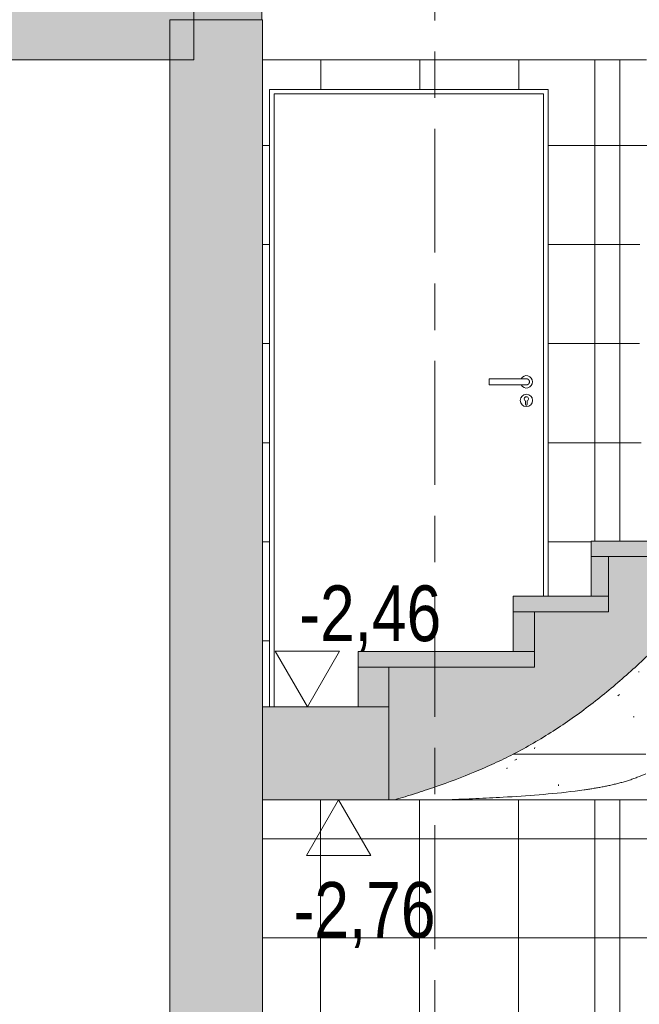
# Model space of a CAD drawing. Header units: metres. Extents: x -28 to 176, y -14 to 869.
# Tile 32 of 60: x 50.89 to 52.89, y -6.22 to -3.04. Entities that reach past the tile are written whole.
import ezdxf

# ---------------------------------------------------------------- set-up
doc = ezdxf.new("R2010")
doc.units = ezdxf.units.M
doc.linetypes.add('_Rasterlinie_', pattern=[0.75, 0.4, -0.1, 0.15, -0.1])
for name, color, linetype, lineweight in [('A_Geschossdecken', 7, 'Continuous', 5), ('A_Geschossdecken_Schraffur', 7, 'Continuous', 5), ('A_Hoehenkoten', 124, 'Continuous', 5), ('A_Raster', 128, 'Continuous', 5), ('A_Treppe', 38, 'Continuous', 5), ('A_Tuer', 128, 'Continuous', 5), ('A_Türen_Rahmen', 128, 'Continuous', 5), ('A_Wand', 244, 'Continuous', 5), ('A_Wand_Schraff', 1, 'Continuous', 5), ('A_Wände_Oberflächenschraffur', 244, 'Continuous', 5)]:
    doc.layers.add(name, color=color, linetype=linetype, lineweight=lineweight)
doc.styles.add('Arial', font='arial.ttf', dxfattribs={"width": 0.8, "height": 0.18})
pattern_1 = [(0, (65.62718, 18.958), (0, 0.32), []), (90, (65.62718, 18.958), (-0.32, 2e-17), [])]
pattern_2 = [(0, (65.62118, 18.958), (0, 0.32), []), (90, (65.62118, 18.958), (-0.32, 2e-17), [])]
pattern_3 = [(0, (65.62018, 18.958), (0, 0.32), []), (90, (65.62018, 18.958), (-0.32, 2e-17), [])]

# ---------------------------------------------------------------- blocks, each defined once
blk = doc.blocks.new('TU DF 1 - Stahl-Eckzarge flächenbündig - DL - 900 x 1980-8580525-D')
at = {"layer": 'A_Tuer', "color": 250, "lineweight": 9}
for p, q in [((-19.6864, -4.1951), (-19.8064, -4.1951)), ((-19.8064, -4.2051), (-19.8064, -4.1951)), ((-19.6864, -4.1951), (-19.8064, -4.1951)), ((-19.8064, -4.2051), (-19.8064, -4.1951)), ((-19.8064, -4.2151), (-19.8064, -4.2051)), ((-19.8064, -4.2151), (-19.8064, -4.2051)), ((-19.8064, -4.2151), (-19.6864, -4.2151)), ((-19.8064, -4.2151), (-19.6864, -4.2151)), ((-19.6888, -4.2786), (-19.6888, -4.2666)), ((-19.684, -4.2666), (-19.684, -4.2786))]:
    blk.add_line(p, q, dxfattribs=at)
for centre, radius, start, end in [((-19.6864, -4.2051), 0.02, 0, 150), ((-19.6864, -4.2051), 0.02, 210, 0), ((-19.6864, -4.2651), 0.02, 0, 180), ((-19.6864, -4.2601), 0.00699, 290.0706, 249.9294), ((-19.6864, -4.2651), 0.02, 180, 0), ((-19.6864, -4.2786), 0.0024, 180, 0)]:
    blk.add_arc(centre, radius, start, end, dxfattribs=at)
for points, knots in [([(-19.6864, -4.1951), (-19.6862, -4.1951), (-19.6857, -4.1951), (-19.6851, -4.1952), (-19.6844, -4.1953), (-19.6838, -4.1954), (-19.6832, -4.1956), (-19.6826, -4.1959), (-19.682, -4.1961), (-19.6814, -4.1964), (-19.6808, -4.1968), (-19.6801, -4.1973), (-19.6795, -4.1979), (-19.6789, -4.1985), (-19.6783, -4.1992), (-19.6777, -4.2001), (-19.6771, -4.2013), (-19.6766, -4.2029), (-19.6764, -4.2042), (-19.6764, -4.2051)], [0.5, 0.5, 0.5, 0.5, 0.5208333, 0.5416667, 0.5625, 0.5833333, 0.6041667, 0.625, 0.6458333, 0.6666667, 0.6875, 0.7083333, 0.75, 0.7708333, 0.7916667, 0.8333333, 0.875, 0.9166667, 1, 1, 1, 1]), ([(-19.6864, -4.1951), (-19.6862, -4.1951), (-19.6857, -4.1951), (-19.6851, -4.1952), (-19.6844, -4.1953), (-19.6838, -4.1954), (-19.6832, -4.1956), (-19.6826, -4.1959), (-19.682, -4.1961), (-19.6814, -4.1964), (-19.6808, -4.1968), (-19.6801, -4.1973), (-19.6795, -4.1979), (-19.6789, -4.1985), (-19.6783, -4.1992), (-19.6777, -4.2001), (-19.6771, -4.2013), (-19.6766, -4.2029), (-19.6764, -4.2042), (-19.6764, -4.2051)], [0.5, 0.5, 0.5, 0.5, 0.5208333, 0.5416667, 0.5625, 0.5833333, 0.6041667, 0.625, 0.6458333, 0.6666667, 0.6875, 0.7083333, 0.75, 0.7708333, 0.7916667, 0.8333333, 0.875, 0.9166667, 1, 1, 1, 1]), ([(-19.6764, -4.2051), (-19.6764, -4.206), (-19.6766, -4.2073), (-19.6771, -4.2089), (-19.6777, -4.2101), (-19.6783, -4.211), (-19.6789, -4.2117), (-19.6795, -4.2123), (-19.6803, -4.2131), (-19.6812, -4.2137), (-19.682, -4.2141), (-19.6826, -4.2143), (-19.6832, -4.2146), (-19.6838, -4.2148), (-19.6844, -4.2149), (-19.6851, -4.215), (-19.6857, -4.2151), (-19.6862, -4.2151), (-19.6864, -4.2151)], [0, 0, 0, 0, 0.0833333, 0.125, 0.1666667, 0.2083333, 0.2291667, 0.25, 0.2916667, 0.3333333, 0.3541667, 0.375, 0.3958333, 0.4166667, 0.4375, 0.4583333, 0.4791667, 0.5, 0.5, 0.5, 0.5]), ([(-19.6764, -4.2051), (-19.6764, -4.206), (-19.6766, -4.2073), (-19.6771, -4.2089), (-19.6777, -4.2101), (-19.6783, -4.211), (-19.6789, -4.2117), (-19.6795, -4.2123), (-19.6803, -4.2131), (-19.6812, -4.2137), (-19.682, -4.2141), (-19.6826, -4.2143), (-19.6832, -4.2146), (-19.6838, -4.2148), (-19.6844, -4.2149), (-19.6851, -4.215), (-19.6857, -4.2151), (-19.6862, -4.2151), (-19.6864, -4.2151)], [0, 0, 0, 0, 0.0833333, 0.125, 0.1666667, 0.2083333, 0.2291667, 0.25, 0.2916667, 0.3333333, 0.3541667, 0.375, 0.3958333, 0.4166667, 0.4375, 0.4583333, 0.4791667, 0.5, 0.5, 0.5, 0.5])]:
    blk.add_open_spline(points, degree=3, knots=knots, dxfattribs=at)
at = {"layer": 'A_Türen_Rahmen', "color": 250, "lineweight": 9}
for p, q in [((-20.5014, -5.2551), (-20.5014, -3.2751)), ((-20.5014, -3.2751), (-19.6314, -3.2751)), ((-19.6314, -4.898), (-19.6314, -3.2751))]:
    blk.add_line(p, q, dxfattribs=at)
blk = doc.blocks.new('FP_40-D')
at = {"layer": 'A_Treppe', "color": 7}
for p, q in [((-19.3245, -5.142), (-19.3222, -5.1418)), ((-19.386, -5.215), (-19.3912, -5.2195)), ((-19.3419, -5.2879), (-19.3382, -5.2876)), ((-19.6605, -5.3905), (-19.6587, -5.3863))]:
    blk.add_line(p, q, dxfattribs=at)
blk = doc.blocks.new('FP_41-D')
at = {"layer": 'A_Treppe', "color": 7}
for p, q in [((-19.7171, -5.4237), (-19.7234, -5.4274)), ((-19.7501, -5.4559), (-19.7487, -5.4521)), ((-19.5823, -5.51), (-19.5825, -5.5062))]:
    blk.add_line(p, q, dxfattribs=at)
blk = doc.blocks.new('Höhenkoten - leer-6237472-D')
at = {"layer": 'A_Hoehenkoten'}
for p, q in [((-13.6089, -9.1851), (-13.8168, -9.1851)), ((-13.7128, -9.3651), (-13.8168, -9.1851)), ((-13.7128, -9.3651), (-13.6089, -9.1851))]:
    blk.add_line(p, q, dxfattribs=at)

msp = doc.modelspace()

# ---------------------------------------------------------------- hatches: boundary and pattern name
at = {"layer": 'A_Geschossdecken_Schraffur', "lineweight": 9}
for points in [[(47.3702, -3.1651), (51.4512, -3.1651), (51.4512, -2.8151), (47.3361, -2.8151), (47.3361, -3.1651)], [(51.6735, -5.5551), (52.0808, -5.5551), (52.0808, -5.2551), (51.6735, -5.2551)]]:
    msp.add_hatch(color=253, dxfattribs=at).paths.add_polyline_path(points, flags=0)
at = {"layer": 'A_Treppe', "lineweight": 9}
msp.add_hatch(color=253, dxfattribs=at).paths.add_polyline_path([(52.0808, -5.5551), (52.1011, -5.5551), (52.1665, -5.5353), (52.2315, -5.5138), (52.2957, -5.4905), (52.3592, -5.4652), (52.4219, -5.4378), (52.4834, -5.4082), (52.5487, -5.3723), (52.6123, -5.3334), (52.6742, -5.2917), (52.7519, -5.2333), (52.7924, -5.201), (52.869, -5.1344), (52.9042, -5.1024), (52.9583, -5.0511), (53.1333, -4.931), (53.4542, -4.7067), (53.7419, -4.5049), (53.7419, -4.5154), (54.1721, -4.2382), (55.9463, -3.0878), (55.9463, -2.8051), (55.7213, -2.8051), (55.7213, -2.9837), (55.4463, -2.9837), (55.4463, -3.1622), (55.1713, -3.1622), (55.1713, -3.3408), (54.9013, -3.3408), (54.9013, -3.5194), (54.6263, -3.5194), (54.6263, -3.698), (54.3462, -3.698), (54.3462, -3.8765), (54.0685, -3.8765), (54.0685, -4.0551), (53.7919, -4.0551), (53.7919, -4.2337), (53.5223, -4.2337), (53.5223, -4.4122), (53.2506, -4.4122), (53.2506, -4.5908), (53.0091, -4.5908), (53.0091, -4.7694), (52.791, -4.7694), (52.791, -4.948), (52.5525, -4.948), (52.5525, -5.1265), (52.0808, -5.1265)], flags=0)
at = {"layer": 'A_Treppe'}
for points in [[(53.0091, -4.7694), (53.0091, -4.7194), (52.7353, -4.7194), (52.7353, -4.7694), (52.986, -4.7694)], [(52.791, -4.898), (52.791, -4.7694), (52.7353, -4.7694), (52.7353, -4.898), (52.7519, -4.898)], [(52.7519, -4.948), (52.791, -4.948), (52.791, -4.898), (52.4834, -4.898), (52.4834, -4.948)], [(52.4834, -5.0765), (52.5525, -5.0765), (52.5525, -4.948), (52.4834, -4.948)], [(52.2838, -5.1265), (52.5525, -5.1265), (52.5525, -5.0765), (51.9822, -5.0765), (51.9822, -5.1265)], [(51.9822, -5.2551), (52.0808, -5.2551), (52.0808, -5.1265), (51.9822, -5.1265)]]:
    msp.add_hatch(color=8, dxfattribs=at).paths.add_polyline_path(points, flags=0)
at = {"layer": 'A_Wand_Schraff', "lineweight": 9}
for points in [[(51.6712, -3.0351), (51.6712, 0.9549), (51.4512, 0.9549), (51.4512, -3.0351)], [(51.5235, -7.1451), (51.5235, -6.9051), (51.6735, -6.9051), (51.6735, -3.0351), (51.3735, -3.0351), (51.3735, -7.1451)]]:
    msp.add_hatch(color=253, dxfattribs=at).paths.add_polyline_path(points, flags=0)
at = {"layer": 'A_Wände_Oberflächenschraffur'}
h = msp.add_hatch(dxfattribs=at)
h.set_pattern_fill('FP_65', color=133, style=0, pattern_type=2)
h.set_pattern_definition(pattern_2)
h.paths.add_polyline_path([(51.6958, -5.2551), (51.6958, -3.2601), (52.5958, -3.2601), (52.5958, -4.898), (52.7353, -4.898), (52.7353, -4.7194), (52.7474, -4.7194), (52.7474, -3.1651), (51.6735, -3.1651), (51.6735, -5.2551)], flags=0)
h = msp.add_hatch(dxfattribs=at)
h.set_pattern_fill('FP_65', color=133, style=0, pattern_type=2)
h.set_pattern_definition(pattern_2)
h.paths.add_polyline_path([(51.6958, -5.2551), (51.6958, -3.2601), (52.5958, -3.2601), (52.5958, -4.898), (52.7353, -4.898), (52.7353, -4.7194), (52.7474, -4.7194), (52.7474, -3.1651), (51.6735, -3.1651), (51.6735, -5.2551)], flags=0)
h = msp.add_hatch(dxfattribs=at)
h.set_pattern_fill('FP_61', color=133, style=0, pattern_type=2)
h.set_pattern_definition(pattern_1)
h.paths.add_polyline_path([(55.4402, -5.861), (55.4399, -5.8611), (55.4402, -5.8611)], flags=0)
h.paths.add_polyline_path([(52.7474, -6.9051), (55.878, -6.9051), (55.878, -4.8801), (56.7381, -4.8801), (56.7381, -6.9051), (56.9577, -6.9051), (56.9577, -6.8851), (56.9514, -6.8851), (56.9522, -4.8601), (56.9577, -4.8601), (56.9577, -3.1651), (55.8272, -3.1651), (53.7435, -4.5154), (53.7419, -4.5154), (53.7419, -4.5049), (53.6209, -4.5896), (55.4402, -5.8137), (55.4402, -5.956), (55.4402, -6.7129), (55.4448, -6.7129), (55.4448, -6.8951), (54.9395, -6.8951), (53.0013, -5.5918), (53.0013, -5.5551), (52.7474, -5.5551), (52.7474, -6.5824)], flags=0)
h.paths.add_polyline_path([(55.4152, -6.7129), (55.4152, -6.5822), (54.4527, -5.935), (54.4527, -6.1662), (54.6318, -6.1662), (54.6318, -6.3484), (54.9028, -6.3484), (54.9028, -6.5307), (55.1738, -6.5307), (55.1738, -6.7129), (55.3851, -6.7129)], flags=0)
h.paths.add_polyline_path([(55.4153, -6.5461), (55.4152, -6.4572), (54.4526, -5.81), (54.4527, -5.8989), (55.4152, -6.5461)], flags=0)
h.paths.add_polyline_path([(55.4153, -6.4211), (55.4152, -6.3322), (54.4526, -5.6849), (54.4527, -5.7739), (55.4152, -6.4211)], flags=0)
h.paths.add_polyline_path([(55.4154, -6.2962), (55.4152, -6.2072), (54.4526, -5.5599), (54.4527, -5.6489), (55.4152, -6.2961)], flags=0)
h.paths.add_polyline_path([(55.4154, -6.1712), (55.4152, -6.0822), (54.4525, -5.4349), (54.4527, -5.5239), (55.4152, -6.1711)], flags=0)
h.paths.add_polyline_path([(54.4277, -6.1662), (54.4277, -5.9182), (53.4527, -5.2638), (53.4527, -5.4373), (53.5478, -5.4373), (53.5478, -5.6195), (53.8188, -5.6195), (53.8188, -5.8018), (54.0898, -5.8018), (54.0898, -5.984), (54.3608, -5.984), (54.3608, -6.1662), (54.3905, -6.1662)], flags=0)
h.paths.add_polyline_path([(55.4155, -6.0462), (55.4152, -5.9572), (54.4525, -5.3098), (54.4527, -5.3989), (55.4152, -6.0461)], flags=0)
h.paths.add_polyline_path([(55.4155, -5.9213), (55.4155, -5.8445), (55.2056, -5.7033), (54.4524, -5.1969), (54.4527, -5.2739), (55.4152, -5.9211)], flags=0)
h.paths.add_polyline_path([(54.4278, -5.8821), (54.4277, -5.7932), (53.4526, -5.1376), (53.4527, -5.2265), (54.4277, -5.8821)], flags=0)
h.paths.add_polyline_path([(54.4279, -5.7572), (54.4277, -5.6682), (53.4526, -5.0125), (53.4527, -5.1015), (54.4277, -5.7571)], flags=0)
h.paths.add_polyline_path([(54.4279, -5.6322), (54.4277, -5.5432), (53.4526, -4.8875), (53.4527, -4.9765), (54.4277, -5.6321)], flags=0)
h.paths.add_polyline_path([(54.4279, -5.5072), (54.4277, -5.4182), (53.4525, -4.7625), (53.4527, -4.8515), (54.4277, -5.5071)], flags=0)
h.paths.add_polyline_path([(53.4277, -5.4373), (53.4277, -5.2458), (53.2631, -5.1351), (53.0263, -5.1351), (53.0263, -5.2551), (53.2768, -5.2551), (53.2768, -5.4373)], flags=0)
h.paths.add_polyline_path([(54.428, -5.3822), (54.4277, -5.2932), (53.5037, -4.6719), (53.481, -4.6887), (53.4525, -4.7125), (53.4527, -4.7265), (54.4277, -5.3821)], flags=0)
h.paths.add_polyline_path([(54.428, -5.2573), (54.428, -5.1805), (54.275, -5.0776), (53.5859, -4.6142), (53.53, -4.6534), (54.4277, -5.2571)], flags=0)
h.paths.add_polyline_path([(52.986, -5.2551), (53.0013, -5.2551), (53.0013, -5.0796), (52.9634, -5.1504), (52.9453, -5.1832), (52.9113, -5.1902), (52.9113, -5.2551), (52.948, -5.2551)], flags=0)
h.paths.add_polyline_path([(53.4278, -5.2097), (53.4267, -5.1201), (53.2631, -5.0101), (53.0696, -5.0101), (53.0263, -5.0433), (53.0263, -5.1051), (53.273, -5.1056), (53.4277, -5.2097)], flags=0)
h.paths.add_polyline_path([(53.4279, -5.0847), (53.4277, -4.9958), (53.2631, -4.8851), (53.231, -4.8851), (53.1086, -4.9801), (53.273, -4.9806), (53.4277, -5.0847)], flags=0)
h.paths.add_polyline_path([(53.4279, -4.9598), (53.4277, -4.8708), (53.3317, -4.8062), (53.2709, -4.8551), (53.273, -4.8556), (53.4277, -4.9597)], flags=0)
h.paths.add_polyline_path([(53.4279, -4.8348), (53.4277, -4.7458), (53.4174, -4.7388), (53.3574, -4.7873), (53.4277, -4.8347)], flags=0)
h.paths.add_polyline_path([(52.9263, -4.7194), (52.9583, -4.7194), (52.9583, -4.5408), (53.0013, -4.5408), (53.0013, -4.4369), (52.9263, -4.4873), (52.9263, -4.7145)], flags=0)
h.paths.add_polyline_path([(52.8963, -4.7194), (52.8963, -4.7194), (52.8963, -4.2476), (52.8928, -4.2347), (52.8915, -4.222), (52.8913, -4.2196), (52.892, -3.73), (52.8972, -3.7297), (52.9065, -3.7327), (52.9213, -3.7406), (52.9286, -3.7465), (52.9313, -3.7527), (52.9313, -3.8228), (53.8991, -3.172), (53.8988, -3.1651), (53.7951, -3.1651), (52.948, -3.734), (52.9407, -3.7327), (52.9307, -3.7286), (52.9165, -3.7198), (52.9113, -3.7145), (52.9113, -3.7113), (53.7234, -3.1651), (52.7475, -3.1651), (52.7475, -4.7194), (52.869, -4.7194)], flags=0)
h.paths.add_polyline_path([(53.2006, -4.5408), (53.2006, -4.5101), (53.0263, -4.5101), (53.0263, -4.5408)], flags=0)
h.paths.add_polyline_path([(53.2006, -4.4801), (53.2006, -4.3951), (53.0635, -4.3951), (53.0263, -4.4201), (53.0263, -4.4801), (53.103, -4.4801)], flags=0)
h.paths.add_polyline_path([(52.9263, -4.4512), (53.0013, -4.4008), (53.0013, -4.3551), (53.0692, -4.3551), (53.8989, -3.7971), (53.8988, -3.7083), (52.9263, -4.3623), (52.9263, -4.4436)], flags=0)
h.paths.add_polyline_path([(53.2829, -4.3622), (53.4723, -4.3622), (53.4723, -4.1837), (53.7419, -4.1837), (53.7419, -4.0051), (53.8988, -4.0051), (53.8988, -3.8333), (53.1229, -4.3551), (53.2733, -4.3558), (53.281, -4.361)], flags=0)
h.paths.add_polyline_path([(52.9263, -4.3262), (53.8989, -3.6721), (53.8988, -3.5833), (52.9298, -4.235), (52.9263, -4.2575), (52.9263, -4.3186)], flags=0)
h.paths.add_polyline_path([(52.9313, -4.1978), (53.899, -3.547), (53.8988, -3.4583), (52.9313, -4.1097), (52.9313, -4.1649)], flags=0)
h.paths.add_polyline_path([(52.9313, -4.0728), (53.899, -3.422), (53.8988, -3.3333), (52.9313, -3.9847), (52.9313, -4.0075)], flags=0)
h.paths.add_polyline_path([(54.0184, -4.0051), (54.0185, -3.8265), (54.2962, -3.8265), (54.2962, -3.648), (54.5763, -3.648), (54.5763, -3.4694), (54.8513, -3.4694), (54.8513, -3.2908), (54.8988, -3.2908), (54.8988, -3.1651), (54.8924, -3.1651), (53.9237, -3.8165), (53.9238, -4.0051)], flags=0)
h.paths.add_polyline_path([(52.9313, -3.9478), (53.8991, -3.297), (53.8988, -3.2083), (52.9313, -3.8597), (52.9313, -3.9452)], flags=0)
h.paths.add_polyline_path([(53.9237, -3.7804), (54.8386, -3.1651), (54.7065, -3.1651), (53.9237, -3.6916), (53.9237, -3.7507)], flags=0)
h.paths.add_polyline_path([(53.9237, -3.6554), (54.6528, -3.1651), (54.5207, -3.1651), (53.9237, -3.5666), (53.9237, -3.6521)], flags=0)
h.paths.add_polyline_path([(53.9237, -3.5304), (54.4669, -3.1651), (54.3348, -3.1651), (53.9236, -3.4416), (53.9236, -3.5056)], flags=0)
h.paths.add_polyline_path([(53.9236, -3.4055), (54.281, -3.1651), (54.1489, -3.1651), (53.9236, -3.3166), (53.9236, -3.3591)], flags=0)
h.paths.add_polyline_path([(55.1213, -3.2908), (55.1213, -3.1651), (54.9238, -3.1651), (54.9238, -3.2908), (55.0927, -3.2908)], flags=0)
h.paths.add_polyline_path([(53.9236, -3.2805), (54.0952, -3.1651), (53.9631, -3.1651), (53.9235, -3.1917), (53.9235, -3.2126)], flags=0)
h = msp.add_hatch(dxfattribs=at)
h.set_pattern_fill('FP_61', color=133, style=0, pattern_type=2)
h.set_pattern_definition(pattern_1)
h.paths.add_polyline_path([(55.4402, -5.861), (55.4399, -5.8611), (55.4402, -5.8611)], flags=0)
h.paths.add_polyline_path([(52.7474, -6.9051), (55.878, -6.9051), (55.878, -4.8801), (56.7381, -4.8801), (56.7381, -6.9051), (56.9577, -6.9051), (56.9577, -6.8851), (56.9514, -6.8851), (56.9522, -4.8601), (56.9577, -4.8601), (56.9577, -3.1651), (55.8272, -3.1651), (53.7435, -4.5154), (53.7419, -4.5154), (53.7419, -4.5049), (53.6209, -4.5896), (55.4402, -5.8137), (55.4402, -5.956), (55.4402, -6.7129), (55.4448, -6.7129), (55.4448, -6.8951), (54.9395, -6.8951), (53.0013, -5.5918), (53.0013, -5.5551), (52.7474, -5.5551), (52.7474, -6.5824)], flags=0)
h.paths.add_polyline_path([(55.4152, -6.7129), (55.4152, -6.5822), (54.4527, -5.935), (54.4527, -6.1662), (54.6318, -6.1662), (54.6318, -6.3484), (54.9028, -6.3484), (54.9028, -6.5307), (55.1738, -6.5307), (55.1738, -6.7129), (55.3851, -6.7129)], flags=0)
h.paths.add_polyline_path([(55.4153, -6.5461), (55.4152, -6.4572), (54.4526, -5.81), (54.4527, -5.8989), (55.4152, -6.5461)], flags=0)
h.paths.add_polyline_path([(55.4153, -6.4211), (55.4152, -6.3322), (54.4526, -5.6849), (54.4527, -5.7739), (55.4152, -6.4211)], flags=0)
h.paths.add_polyline_path([(55.4154, -6.2962), (55.4152, -6.2072), (54.4526, -5.5599), (54.4527, -5.6489), (55.4152, -6.2961)], flags=0)
h.paths.add_polyline_path([(55.4154, -6.1712), (55.4152, -6.0822), (54.4525, -5.4349), (54.4527, -5.5239), (55.4152, -6.1711)], flags=0)
h.paths.add_polyline_path([(54.4277, -6.1662), (54.4277, -5.9182), (53.4527, -5.2638), (53.4527, -5.4373), (53.5478, -5.4373), (53.5478, -5.6195), (53.8188, -5.6195), (53.8188, -5.8018), (54.0898, -5.8018), (54.0898, -5.984), (54.3608, -5.984), (54.3608, -6.1662), (54.3905, -6.1662)], flags=0)
h.paths.add_polyline_path([(55.4155, -6.0462), (55.4152, -5.9572), (54.4525, -5.3098), (54.4527, -5.3989), (55.4152, -6.0461)], flags=0)
h.paths.add_polyline_path([(55.4155, -5.9213), (55.4155, -5.8445), (55.2056, -5.7033), (54.4524, -5.1969), (54.4527, -5.2739), (55.4152, -5.9211)], flags=0)
h.paths.add_polyline_path([(54.4278, -5.8821), (54.4277, -5.7932), (53.4526, -5.1376), (53.4527, -5.2265), (54.4277, -5.8821)], flags=0)
h.paths.add_polyline_path([(54.4279, -5.7572), (54.4277, -5.6682), (53.4526, -5.0125), (53.4527, -5.1015), (54.4277, -5.7571)], flags=0)
h.paths.add_polyline_path([(54.4279, -5.6322), (54.4277, -5.5432), (53.4526, -4.8875), (53.4527, -4.9765), (54.4277, -5.6321)], flags=0)
h.paths.add_polyline_path([(54.4279, -5.5072), (54.4277, -5.4182), (53.4525, -4.7625), (53.4527, -4.8515), (54.4277, -5.5071)], flags=0)
h.paths.add_polyline_path([(53.4277, -5.4373), (53.4277, -5.2458), (53.2631, -5.1351), (53.0263, -5.1351), (53.0263, -5.2551), (53.2768, -5.2551), (53.2768, -5.4373)], flags=0)
h.paths.add_polyline_path([(54.428, -5.3822), (54.4277, -5.2932), (53.5037, -4.6719), (53.481, -4.6887), (53.4525, -4.7125), (53.4527, -4.7265), (54.4277, -5.3821)], flags=0)
h.paths.add_polyline_path([(54.428, -5.2573), (54.428, -5.1805), (54.275, -5.0776), (53.5859, -4.6142), (53.53, -4.6534), (54.4277, -5.2571)], flags=0)
h.paths.add_polyline_path([(52.986, -5.2551), (53.0013, -5.2551), (53.0013, -5.0796), (52.9634, -5.1504), (52.9453, -5.1832), (52.9113, -5.1902), (52.9113, -5.2551), (52.948, -5.2551)], flags=0)
h.paths.add_polyline_path([(53.4278, -5.2097), (53.4267, -5.1201), (53.2631, -5.0101), (53.0696, -5.0101), (53.0263, -5.0433), (53.0263, -5.1051), (53.273, -5.1056), (53.4277, -5.2097)], flags=0)
h.paths.add_polyline_path([(53.4279, -5.0847), (53.4277, -4.9958), (53.2631, -4.8851), (53.231, -4.8851), (53.1086, -4.9801), (53.273, -4.9806), (53.4277, -5.0847)], flags=0)
h.paths.add_polyline_path([(53.4279, -4.9598), (53.4277, -4.8708), (53.3317, -4.8062), (53.2709, -4.8551), (53.273, -4.8556), (53.4277, -4.9597)], flags=0)
h.paths.add_polyline_path([(53.4279, -4.8348), (53.4277, -4.7458), (53.4174, -4.7388), (53.3574, -4.7873), (53.4277, -4.8347)], flags=0)
h.paths.add_polyline_path([(52.9263, -4.7194), (52.9583, -4.7194), (52.9583, -4.5408), (53.0013, -4.5408), (53.0013, -4.4369), (52.9263, -4.4873), (52.9263, -4.7145)], flags=0)
h.paths.add_polyline_path([(52.8963, -4.7194), (52.8963, -4.7194), (52.8963, -4.2476), (52.8928, -4.2347), (52.8915, -4.222), (52.8913, -4.2196), (52.892, -3.73), (52.8972, -3.7297), (52.9065, -3.7327), (52.9213, -3.7406), (52.9286, -3.7465), (52.9313, -3.7527), (52.9313, -3.8228), (53.8991, -3.172), (53.8988, -3.1651), (53.7951, -3.1651), (52.948, -3.734), (52.9407, -3.7327), (52.9307, -3.7286), (52.9165, -3.7198), (52.9113, -3.7145), (52.9113, -3.7113), (53.7234, -3.1651), (52.7475, -3.1651), (52.7475, -4.7194), (52.869, -4.7194)], flags=0)
h.paths.add_polyline_path([(53.2006, -4.5408), (53.2006, -4.5101), (53.0263, -4.5101), (53.0263, -4.5408)], flags=0)
h.paths.add_polyline_path([(53.2006, -4.4801), (53.2006, -4.3951), (53.0635, -4.3951), (53.0263, -4.4201), (53.0263, -4.4801), (53.103, -4.4801)], flags=0)
h.paths.add_polyline_path([(52.9263, -4.4512), (53.0013, -4.4008), (53.0013, -4.3551), (53.0692, -4.3551), (53.8989, -3.7971), (53.8988, -3.7083), (52.9263, -4.3623), (52.9263, -4.4436)], flags=0)
h.paths.add_polyline_path([(53.2829, -4.3622), (53.4723, -4.3622), (53.4723, -4.1837), (53.7419, -4.1837), (53.7419, -4.0051), (53.8988, -4.0051), (53.8988, -3.8333), (53.1229, -4.3551), (53.2733, -4.3558), (53.281, -4.361)], flags=0)
h.paths.add_polyline_path([(52.9263, -4.3262), (53.8989, -3.6721), (53.8988, -3.5833), (52.9298, -4.235), (52.9263, -4.2575), (52.9263, -4.3186)], flags=0)
h.paths.add_polyline_path([(52.9313, -4.1978), (53.899, -3.547), (53.8988, -3.4583), (52.9313, -4.1097), (52.9313, -4.1649)], flags=0)
h.paths.add_polyline_path([(52.9313, -4.0728), (53.899, -3.422), (53.8988, -3.3333), (52.9313, -3.9847), (52.9313, -4.0075)], flags=0)
h.paths.add_polyline_path([(54.0184, -4.0051), (54.0185, -3.8265), (54.2962, -3.8265), (54.2962, -3.648), (54.5763, -3.648), (54.5763, -3.4694), (54.8513, -3.4694), (54.8513, -3.2908), (54.8988, -3.2908), (54.8988, -3.1651), (54.8924, -3.1651), (53.9237, -3.8165), (53.9238, -4.0051)], flags=0)
h.paths.add_polyline_path([(52.9313, -3.9478), (53.8991, -3.297), (53.8988, -3.2083), (52.9313, -3.8597), (52.9313, -3.9452)], flags=0)
h.paths.add_polyline_path([(53.9237, -3.7804), (54.8386, -3.1651), (54.7065, -3.1651), (53.9237, -3.6916), (53.9237, -3.7507)], flags=0)
h.paths.add_polyline_path([(53.9237, -3.6554), (54.6528, -3.1651), (54.5207, -3.1651), (53.9237, -3.5666), (53.9237, -3.6521)], flags=0)
h.paths.add_polyline_path([(53.9237, -3.5304), (54.4669, -3.1651), (54.3348, -3.1651), (53.9236, -3.4416), (53.9236, -3.5056)], flags=0)
h.paths.add_polyline_path([(53.9236, -3.4055), (54.281, -3.1651), (54.1489, -3.1651), (53.9236, -3.3166), (53.9236, -3.3591)], flags=0)
h.paths.add_polyline_path([(55.1213, -3.2908), (55.1213, -3.1651), (54.9238, -3.1651), (54.9238, -3.2908), (55.0927, -3.2908)], flags=0)
h.paths.add_polyline_path([(53.9236, -3.2805), (54.0952, -3.1651), (53.9631, -3.1651), (53.9235, -3.1917), (53.9235, -3.2126)], flags=0)
h = msp.add_hatch(dxfattribs=at)
h.set_pattern_fill('FP_77', color=133, style=0, pattern_type=2)
h.set_pattern_definition(pattern_3)
h.paths.add_polyline_path([(52.2838, -6.9051), (52.7474, -6.9051), (52.7474, -5.5551), (51.6735, -5.5551), (51.6735, -6.9051)], flags=0)
h = msp.add_hatch(dxfattribs=at)
h.set_pattern_fill('FP_77', color=133, style=0, pattern_type=2)
h.set_pattern_definition(pattern_3)
h.paths.add_polyline_path([(52.2838, -6.9051), (52.7474, -6.9051), (52.7474, -5.5551), (51.6735, -5.5551), (51.6735, -6.9051)], flags=0)

# ---------------------------------------------------------------- linework, layer by layer
at = {"layer": 'A_Geschossdecken', "color": 250, "lineweight": 9}
for p, q in [((51.4512, -3.1651), (51.4512, -3.0351)), ((47.6707, -3.1651), (51.4512, -3.1651)), ((52.9142, -3.1651), (51.6735, -3.1651)), ((52.0808, -5.2551), (51.6735, -5.2551)), ((52.0808, -5.5551), (52.0808, -5.2551)), ((51.6735, -5.5551), (52.0808, -5.5551)), ((53.0013, -5.5551), (52.2751, -5.5551))]:
    msp.add_line(p, q, dxfattribs=at)
at = {"layer": 'A_Raster', "linetype": '_Rasterlinie_', "lineweight": 9}
msp.add_line((52.2296, -12.7877), (52.2296, 6.0538), dxfattribs=at)
at = {"layer": 'A_Treppe', "color": 250, "lineweight": 9}
for p, q in [((53.0091, -4.7194), (52.7353, -4.7194)), ((52.7353, -4.7194), (52.7353, -4.7694)), ((52.7353, -4.7694), (52.7353, -4.898)), ((52.791, -4.7694), (52.7353, -4.7694)), ((52.7353, -4.7694), (53.0091, -4.7694)), ((53.0091, -4.7694), (52.791, -4.7694)), ((52.791, -4.7694), (52.791, -4.948)), ((52.791, -4.898), (52.791, -4.7694)), ((52.791, -4.898), (52.4834, -4.898)), ((52.4834, -4.898), (52.4834, -4.948)), ((52.7353, -4.898), (52.791, -4.898)), ((52.791, -4.948), (52.791, -4.898)), ((52.4834, -4.948), (52.4834, -5.0765)), ((52.5525, -4.948), (52.4834, -4.948)), ((52.4834, -4.948), (52.791, -4.948)), ((52.791, -4.948), (52.5525, -4.948)), ((52.5525, -4.948), (52.5525, -5.1265)), ((52.5525, -5.0765), (52.5525, -4.948)), ((52.5525, -5.0765), (51.9822, -5.0765)), ((51.9822, -5.0765), (51.9822, -5.1265)), ((52.4834, -5.0765), (52.5525, -5.0765)), ((52.5525, -5.1265), (52.5525, -5.0765)), ((51.9822, -5.1265), (51.9822, -5.2551)), ((52.0808, -5.1265), (51.9822, -5.1265)), ((51.9822, -5.1265), (52.5525, -5.1265)), ((52.5525, -5.1265), (52.0808, -5.1265)), ((52.0808, -5.1265), (52.0808, -5.5551)), ((52.0808, -5.2551), (52.0808, -5.1265)), ((51.9822, -5.2551), (52.0808, -5.2551)), ((52.0808, -5.5551), (52.1011, -5.5551))]:
    msp.add_line(p, q, dxfattribs=at)
at = {"layer": 'A_Treppe', "color": 250, "lineweight": 9, "flags": 128}
for points in [[(52.4834, -5.4082), (52.5904, -5.4082), (52.6974, -5.4082), (52.8043, -5.4082), (52.9113, -5.4082)], [(52.2751, -5.5551), (52.2171, -5.5551), (52.1591, -5.5551), (52.1011, -5.5551)]]:
    msp.add_lwpolyline(points, dxfattribs=at)
at = {"layer": 'A_Treppe', "color": 250, "lineweight": 9}
for points, knots in [([(52.4834, -5.4082), (52.5055, -5.3967), (52.549, -5.3727), (52.6338, -5.3209), (52.7151, -5.2634), (52.7927, -5.2013), (52.8492, -5.1528), (52.9044, -5.1026), (52.9404, -5.0684), (52.9583, -5.0511)], [0, 0, 0, 0, 0.125, 0.25, 0.5, 0.625, 0.75, 0.875, 1, 1, 1, 1]), ([(52.1011, -5.5551), (52.123, -5.5488), (52.1666, -5.5356), (52.2532, -5.507), (52.3385, -5.4747), (52.4221, -5.4381), (52.4631, -5.4184), (52.4834, -5.4082)], [0, 0, 0, 0, 0.166667, 0.333333, 0.666667, 0.833333, 1, 1, 1, 1]), ([(52.9113, -5.4714), (52.9022, -5.4755), (52.8885, -5.4812), (52.8699, -5.4881), (52.8559, -5.4929), (52.8418, -5.4972), (52.8276, -5.5011), (52.8133, -5.5046), (52.799, -5.508), (52.7846, -5.5111), (52.7702, -5.5139), (52.7558, -5.5166), (52.7413, -5.519), (52.7269, -5.5214), (52.7075, -5.5242), (52.6543, -5.5314), (52.567, -5.5398), (52.46, -5.5469), (52.3627, -5.5517), (52.3043, -5.5541), (52.2751, -5.5551)], [0, 0, 0, 0, 0.045455, 0.068182, 0.090909, 0.113636, 0.136364, 0.159091, 0.181818, 0.204545, 0.227273, 0.25, 0.272727, 0.295455, 0.318182, 0.363636, 0.545455, 0.727273, 0.863636, 1, 1, 1, 1])]:
    msp.add_open_spline(points, degree=3, knots=knots, dxfattribs=at)
at = {"layer": 'A_Wand', "color": 250, "lineweight": 9}
for p, q in [((51.4512, 0.9549), (51.4512, -3.0351)), ((51.6712, -3.0351), (51.6712, 0.9549)), ((51.3735, -3.0351), (51.3735, -8.0451)), ((51.6735, -3.0351), (51.3735, -3.0351)), ((51.6735, -6.9051), (51.6735, -3.0351)), ((52.7474, -3.1651), (52.7474, -4.7194)), ((52.7474, -4.7194), (52.7474, -3.1651)), ((51.6958, -5.2551), (51.6958, -3.2601)), ((51.6958, -3.2601), (52.5958, -3.2601)), ((52.5958, -3.2601), (52.5958, -4.898)), ((52.7474, -5.5551), (52.7474, -6.9051))]:
    msp.add_line(p, q, dxfattribs=at)

# ---------------------------------------------------------------- block references
at = {"layer": 'A_Hoehenkoten'}
msp.add_blockref('Höhenkoten - leer-6237472-D', (65.5308, 4.11), dxfattribs=at)
at = {"layer": 'A_Hoehenkoten', "extrusion": (0, 0, -1), "rotation": 180}
msp.add_blockref('Höhenkoten - leer-6237472-D', (-65.6318, -14.9202), dxfattribs=at)
at = {"layer": 'A_Treppe', "color": 250, "lineweight": 9}
for name in ['FP_40-D', 'FP_41-D']:
    msp.add_blockref(name, (72.2122, 0), dxfattribs=at)
at = {"layer": 'A_Tuer', "color": 250, "lineweight": 9}
msp.add_blockref('TU DF 1 - Stahl-Eckzarge flächenbündig - DL - 900 x 1980-8580525-D', (72.2122, 0), dxfattribs=at)

# ---------------------------------------------------------------- texts
at = {"layer": 'A_Hoehenkoten', "char_height": 0.18, "width": 0.542095, "attachment_point": 1, "line_spacing_factor": 0.941778, "style": 'Arial'}
for s, insert in [('-2,46', (51.7921, -4.8629)), ('-2,76', (51.7737, -5.8211))]:
    msp.add_mtext(s, dxfattribs=dict(at, insert=insert))

doc.saveas('drawing.dxf')
